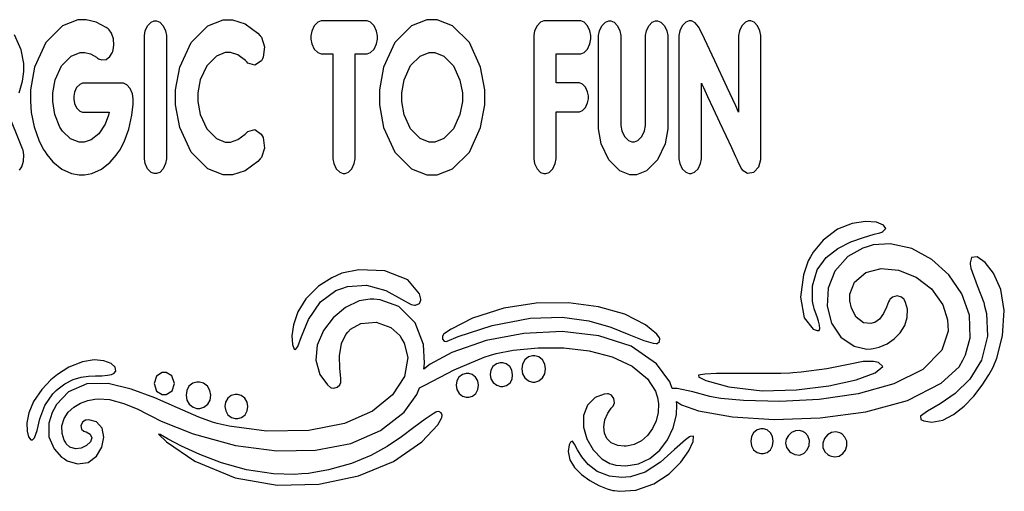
# Model space of a CAD drawing. Extents: x 0.34 to 9.99, y 1.14 to 6.32.
# Tile 2 of 3: x 5.23 to 8.97, y 1.14 to 2.93. Entities that reach past the tile are written whole.
import ezdxf

# ---------------------------------------------------------------- set-up
doc = ezdxf.new("R2010")
doc.units = 0
doc.layers.get('0').update_dxf_attribs({"linetype": 'CONTINUOUS'})

msp = doc.modelspace()

# ---------------------------------------------------------------- linework, layer by layer
at = {"color": 0}
for points in [[(5.6219, 2.68772), (5.4739, 2.68772), (5.47026, 2.68772), (5.45953, 2.68338), (5.44764, 2.6715), (5.43956, 2.65403), (5.43664, 2.63818), (5.43664, 2.63286), (5.43664, 2.62756), (5.43956, 2.61143), (5.44764, 2.59403), (5.45953, 2.58231), (5.47026, 2.57801), (5.4739, 2.57801), (5.57135, 2.57801), (5.56879, 2.56629), (5.55593, 2.53213), (5.53239, 2.4961), (5.50233, 2.4726), (5.47618, 2.46419), (5.4675, 2.46419), (5.45671, 2.46419), (5.42432, 2.47715), (5.39378, 2.50581), (5.38872, 2.51361), (5.38351, 2.52149), (5.3649, 2.56853), (5.35678, 2.618), (5.35678, 2.63444), (5.35678, 2.65093), (5.36583, 2.70042), (5.39051, 2.75456), (5.42708, 2.79124), (5.46061, 2.80469), (5.47179, 2.80469), (5.47889, 2.80469), (5.50022, 2.79915), (5.52285, 2.78689), (5.52713, 2.78353), (5.53039, 2.78088), (5.54308, 2.77621), (5.55925, 2.77843), (5.57374, 2.7895), (5.58274, 2.80354), (5.58464, 2.80865), (5.58669, 2.81429), (5.58957, 2.83247), (5.58806, 2.85633), (5.58057, 2.87776), (5.5715, 2.89085), (5.5676, 2.89404), (5.56028, 2.89974), (5.52126, 2.92025), (5.48415, 2.92931), (5.47179, 2.92931), (5.45226, 2.92931), (5.39378, 2.90608), (5.33014, 2.84283), (5.28733, 2.74908), (5.27165, 2.66314), (5.27165, 2.63444), (5.27165, 2.62007), (5.27528, 2.57676), (5.28597, 2.52203), (5.3035, 2.47157), (5.32053, 2.43728), (5.32747, 2.4266), (5.33393, 2.41667), (5.35726, 2.38921), (5.39106, 2.36193), (5.42806, 2.34526), (5.45763, 2.33957), (5.4675, 2.33957), (5.477, 2.33957), (5.50553, 2.34511), (5.54167, 2.36128), (5.57493, 2.38753), (5.59788, 2.4139), (5.60433, 2.42344), (5.61117, 2.43338), (5.62815, 2.4656), (5.64594, 2.51357), (5.65739, 2.56608), (5.662, 2.60796), (5.66238, 2.6219), (5.66265, 2.62815), (5.66, 2.64697), (5.65147, 2.66775), (5.63829, 2.68207), (5.62603, 2.68761), (5.6219, 2.68772)], [(5.74707, 2.34429), (5.74294, 2.34429), (5.73058, 2.34924), (5.71724, 2.36262), (5.70828, 2.38238), (5.70503, 2.40028), (5.70503, 2.40625), (5.70503, 2.86262), (5.70503, 2.86865), (5.70828, 2.88656), (5.71724, 2.90631), (5.73058, 2.91971), (5.74294, 2.92458), (5.74707, 2.92458), (5.75114, 2.92458), (5.76346, 2.91971), (5.77681, 2.90631), (5.78575, 2.88656), (5.78907, 2.86865), (5.78907, 2.86262), (5.78907, 2.40625), (5.78907, 2.40028), (5.78575, 2.38238), (5.77681, 2.36262), (5.76346, 2.34924), (5.75114, 2.34429), (5.74707, 2.34429)], [(6.02393, 2.33957), (6.00444, 2.33957), (5.94613, 2.36285), (5.88249, 2.42617), (5.83951, 2.51992), (5.82379, 2.60585), (5.82379, 2.63444), (5.82379, 2.66308), (5.83951, 2.74903), (5.88249, 2.84278), (5.94613, 2.90608), (6.00444, 2.92931), (6.02393, 2.92931), (6.03993, 2.92931), (6.08806, 2.91407), (6.13693, 2.87836), (6.14589, 2.86817), (6.1505, 2.86279), (6.162, 2.82667), (6.15728, 2.78711), (6.15386, 2.78), (6.15012, 2.77317), (6.12543, 2.75629), (6.09885, 2.76378), (6.09424, 2.76904), (6.08914, 2.77474), (6.06104, 2.79525), (6.03321, 2.80431), (6.02393, 2.80431), (6.01264, 2.80431), (5.97889, 2.79085), (5.94222, 2.75429), (5.91749, 2.70019), (5.90842, 2.65082), (5.90842, 2.63433), (5.90842, 2.61789), (5.91749, 2.56853), (5.94222, 2.51443), (5.97889, 2.47786), (6.01264, 2.46436), (6.02393, 2.46436), (6.0331, 2.46436), (6.0606, 2.47347), (6.0886, 2.49397), (6.09369, 2.49963), (6.09847, 2.50472), (6.12528, 2.51172), (6.14968, 2.49479), (6.15332, 2.4879), (6.1569, 2.48107), (6.16168, 2.44162), (6.14996, 2.40533), (6.14535, 2.40001), (6.13656, 2.39003), (6.088, 2.35482), (6.03993, 2.33957), (6.02393, 2.33957)], [(6.54779, 2.92458), (6.38118, 2.92458), (6.37696, 2.92458), (6.36431, 2.91965), (6.35064, 2.90619), (6.34142, 2.88629), (6.33806, 2.86806), (6.33806, 2.86193), (6.33806, 2.85585), (6.34142, 2.83763), (6.35064, 2.81765), (6.36431, 2.80419), (6.37696, 2.79921), (6.38118, 2.79921), (6.42219, 2.79921), (6.42219, 2.40701), (6.42219, 2.40093), (6.42551, 2.38271), (6.43468, 2.36274), (6.44819, 2.34928), (6.46056, 2.34429), (6.46474, 2.34429), (6.46875, 2.34429), (6.48096, 2.34928), (6.49431, 2.36274), (6.50342, 2.38271), (6.50678, 2.40093), (6.50678, 2.40701), (6.50678, 2.79921), (6.54779, 2.79921), (6.55197, 2.79921), (6.56461, 2.80419), (6.57829, 2.81765), (6.58751, 2.83763), (6.59093, 2.85585), (6.59093, 2.86193), (6.59093, 2.86806), (6.58751, 2.88629), (6.57829, 2.90619), (6.56461, 2.91965), (6.55197, 2.92458), (6.54779, 2.92458)], [(6.7991, 2.92931), (6.77962, 2.92931), (6.72131, 2.90619), (6.65767, 2.8431), (6.61469, 2.7494), (6.59896, 2.66319), (6.59896, 2.63444), (6.59896, 2.60574), (6.61469, 2.51953), (6.65767, 2.42583), (6.72131, 2.36274), (6.77962, 2.33957), (6.7991, 2.33957), (6.81858, 2.33957), (6.87706, 2.36274), (6.94069, 2.42583), (6.98351, 2.51953), (6.99924, 2.60574), (6.99924, 2.63444), (6.99924, 2.66319), (6.98351, 2.7494), (6.94069, 2.8431), (6.87706, 2.90619), (6.81858, 2.92931), (6.7991, 2.92931)], [(7.35596, 2.68929), (7.27078, 2.68929), (7.27078, 2.79921), (7.36079, 2.79921), (7.36481, 2.79921), (7.37701, 2.80419), (7.39035, 2.81776), (7.39947, 2.83789), (7.40283, 2.8565), (7.40283, 2.86268), (7.40283, 2.86871), (7.39947, 2.88661), (7.39035, 2.90631), (7.37701, 2.91971), (7.36481, 2.92458), (7.36079, 2.92458), (7.22771, 2.92458), (7.22364, 2.92458), (7.21143, 2.91971), (7.19808, 2.90631), (7.18896, 2.88661), (7.18565, 2.86871), (7.18565, 2.86268), (7.18565, 2.40625), (7.18565, 2.40028), (7.18896, 2.38238), (7.19808, 2.36262), (7.21143, 2.34924), (7.22364, 2.34429), (7.22771, 2.34429), (7.23188, 2.34429), (7.24451, 2.34924), (7.25819, 2.36262), (7.26736, 2.38238), (7.27078, 2.40028), (7.27078, 2.40625), (7.27078, 2.57958), (7.35596, 2.57958), (7.3596, 2.57958), (7.3705, 2.58388), (7.38238, 2.5956), (7.39031, 2.61301), (7.39324, 2.62912), (7.39324, 2.63444), (7.39324, 2.63976), (7.39031, 2.6556), (7.38238, 2.67307), (7.3705, 2.68494), (7.3596, 2.68929), (7.35596, 2.68929)], [(7.56364, 2.33957), (7.55083, 2.33957), (7.51253, 2.35487), (7.47076, 2.39643), (7.44254, 2.45801), (7.43218, 2.51449), (7.43218, 2.53326), (7.43218, 2.86262), (7.43218, 2.86865), (7.43549, 2.88656), (7.44467, 2.90631), (7.45822, 2.91971), (7.4706, 2.92458), (7.47478, 2.92458), (7.47879, 2.92458), (7.491, 2.91971), (7.50435, 2.90631), (7.51346, 2.88656), (7.51682, 2.86865), (7.51682, 2.86262), (7.51682, 2.53326), (7.51682, 2.52664), (7.52046, 2.50672), (7.53043, 2.48508), (7.54531, 2.47043), (7.55903, 2.46506), (7.56364, 2.46506), (7.56819, 2.46506), (7.58192, 2.47043), (7.59679, 2.48508), (7.60678, 2.50672), (7.61046, 2.52664), (7.61046, 2.53326), (7.61046, 2.86262), (7.61046, 2.86865), (7.61376, 2.88656), (7.62289, 2.90631), (7.63629, 2.91971), (7.64844, 2.92458), (7.6525, 2.92458), (7.65662, 2.92458), (7.66906, 2.91971), (7.68261, 2.90631), (7.69174, 2.88656), (7.69515, 2.86865), (7.69515, 2.86262), (7.69515, 2.53326), (7.69515, 2.51449), (7.68474, 2.45801), (7.65653, 2.39643), (7.61469, 2.35487), (7.57639, 2.33957), (7.56364, 2.33957)], [(8.00662, 2.92458), (8.0025, 2.92458), (7.99018, 2.91971), (7.97678, 2.90631), (7.96783, 2.88656), (7.96457, 2.86865), (7.96457, 2.86262), (7.96457, 2.57796), (7.95361, 2.60146), (7.92079, 2.67188), (7.87369, 2.77268), (7.83447, 2.85613), (7.81663, 2.89367), (7.8144, 2.89794), (7.81213, 2.90207), (7.79932, 2.91749), (7.78504, 2.92458), (7.78033, 2.92458), (7.77615, 2.92458), (7.76378, 2.91971), (7.75028, 2.90631), (7.7411, 2.88656), (7.73779, 2.86865), (7.73779, 2.86262), (7.73779, 2.40701), (7.73779, 2.40093), (7.7411, 2.38271), (7.75028, 2.36274), (7.76378, 2.34928), (7.77615, 2.34429), (7.78033, 2.34429), (7.78444, 2.34429), (7.79682, 2.34928), (7.81039, 2.36274), (7.81956, 2.38271), (7.82292, 2.40093), (7.82292, 2.40701), (7.82292, 2.68858), (7.82476, 2.68468), (7.83068, 2.67199), (7.84657, 2.63786), (7.86794, 2.59207), (7.89199, 2.54047), (7.91596, 2.48888), (7.93718, 2.44319), (7.95285, 2.40929), (7.95871, 2.39665), (7.96035, 2.3929), (7.96137, 2.39057), (7.97336, 2.36589), (7.97472, 2.36388), (7.97868, 2.35829), (7.99778, 2.3464), (8.02214, 2.34961), (8.04135, 2.37076), (8.04921, 2.39794), (8.04921, 2.40701), (8.04921, 2.86262), (8.04921, 2.86865), (8.04585, 2.88656), (8.03668, 2.90631), (8.02311, 2.91971), (8.01074, 2.92458), (8.00662, 2.92458)], [(6.79856, 2.80469), (6.80968, 2.80469), (6.8431, 2.79113), (6.87993, 2.75435), (6.90494, 2.70014), (6.91417, 2.65088), (6.91417, 2.63444), (6.91417, 2.61806), (6.90494, 2.56879), (6.87993, 2.51465), (6.8431, 2.47781), (6.80968, 2.46419), (6.79856, 2.46419), (6.78733, 2.46419), (6.75369, 2.4776), (6.71733, 2.51406), (6.69299, 2.56814), (6.68408, 2.61789), (6.68408, 2.63444), (6.68408, 2.65104), (6.69299, 2.70079), (6.71733, 2.75489), (6.75369, 2.79135), (6.78733, 2.80469), (6.79856, 2.80469)], [(8.26307, 1.74843), (8.26465, 1.74789), (8.2704, 1.74869), (8.27294, 1.75592), (8.27171, 1.76824), (8.2679, 1.78369), (8.26264, 1.80057), (8.25711, 1.81685), (8.25233, 1.83078), (8.25006, 1.838), (8.24957, 1.84039), (8.24576, 1.85926), (8.24511, 1.91797), (8.26286, 1.979), (8.29688, 2.02572), (8.34142, 2.06033), (8.39074, 2.08507), (8.43892, 2.10215), (8.48019, 2.11388), (8.50185, 2.11974), (8.50885, 2.12235), (8.51329, 2.12414), (8.52425, 2.13542), (8.51574, 2.14903), (8.48822, 2.15944), (8.44667, 2.16271), (8.39589, 2.15511), (8.34093, 2.13271), (8.28663, 2.09174), (8.24794, 2.04551), (8.23796, 2.02838), (8.22879, 2.01275), (8.21137, 1.95996), (8.19971, 1.87463), (8.21343, 1.79622), (8.24826, 1.75353), (8.26307, 1.74843)], [(7.65354, 1.50119), (7.65603, 1.49349), (7.65978, 1.46907), (7.65875, 1.43647), (7.6511, 1.40474), (7.63753, 1.37533), (7.61871, 1.34961), (7.59526, 1.3291), (7.56793, 1.31516), (7.54508, 1.30952), (7.53743, 1.30914), (7.5294, 1.30865), (7.5051, 1.31131), (7.48053, 1.32123), (7.4636, 1.33751), (7.454, 1.35845), (7.45156, 1.38254), (7.45606, 1.40826), (7.46733, 1.43403), (7.48014, 1.45281), (7.48519, 1.45828), (7.48785, 1.46115), (7.49219, 1.47314), (7.49072, 1.48975), (7.48161, 1.50288), (7.46962, 1.50765), (7.46582, 1.50732), (7.45389, 1.50618), (7.419, 1.49317), (7.38937, 1.46442), (7.37532, 1.42557), (7.37532, 1.38118), (7.38786, 1.33588), (7.4114, 1.29416), (7.44433, 1.26058), (7.47433, 1.24289), (7.48519, 1.23969), (7.4974, 1.23633), (7.53618, 1.23324), (7.58393, 1.24143), (7.62711, 1.26221), (7.66439, 1.29335), (7.69456, 1.33274), (7.71619, 1.3782), (7.72814, 1.42757), (7.73025, 1.4661), (7.729, 1.47874), (7.74685, 1.46576), (7.8125, 1.44336), (7.94135, 1.41976), (8.10026, 1.40983), (8.27419, 1.41569), (8.44792, 1.43924), (8.60628, 1.48253), (8.73421, 1.54747), (8.80263, 1.61035), (8.81651, 1.63607), (8.82699, 1.65539), (8.84451, 1.72076), (8.84185, 1.80604), (8.81347, 1.88726), (8.76421, 1.95969), (8.699, 2.01861), (8.62272, 2.05931), (8.54031, 2.0771), (8.4764, 2.07324), (8.4566, 2.06717), (8.43636, 2.06119), (8.37993, 2.02929), (8.32997, 1.97407), (8.30447, 1.90864), (8.30126, 1.84011), (8.31825, 1.77576), (8.35314, 1.72271), (8.40386, 1.68804), (8.45242, 1.67763), (8.46821, 1.67899), (8.47601, 1.67958), (8.49929, 1.685), (8.52924, 1.69769), (8.55638, 1.71619), (8.57921, 1.73953), (8.59614, 1.76682), (8.60562, 1.7971), (8.60607, 1.82943), (8.59961, 1.85508), (8.59592, 1.86285), (8.59397, 1.8666), (8.58356, 1.87549), (8.56689, 1.87972), (8.55018, 1.87549), (8.53976, 1.8666), (8.53787, 1.86285), (8.53489, 1.85661), (8.52707, 1.8374), (8.51563, 1.81228), (8.49978, 1.79101), (8.48236, 1.77908), (8.47597, 1.77701), (8.46756, 1.77453), (8.43918, 1.77767), (8.41108, 1.79878), (8.39318, 1.83251), (8.38693, 1.86143), (8.38693, 1.87104), (8.38781, 1.88656), (8.40571, 1.93213), (8.44824, 1.96918), (8.50662, 1.98367), (8.57292, 1.97706), (8.63932, 1.95079), (8.69797, 1.90642), (8.74094, 1.84526), (8.75922, 1.78819), (8.76042, 1.76888), (8.76167, 1.7455), (8.73736, 1.67367), (8.66482, 1.59972), (8.55485, 1.54508), (8.4196, 1.50786), (8.27115, 1.48622), (8.12175, 1.47814), (7.9834, 1.48172), (7.89675, 1.49007), (7.86833, 1.49507), (7.85525, 1.49767), (7.78993, 1.51531), (7.73118, 1.52778), (7.71158, 1.52778), (7.70269, 1.55339), (7.65218, 1.62196), (7.5561, 1.68815), (7.43332, 1.72814), (7.29383, 1.74387), (7.14751, 1.73719), (7.00435, 1.70996), (6.87429, 1.66407), (6.79172, 1.62007), (6.76731, 1.60135), (6.77078, 1.62418), (6.7665, 1.69487), (6.73486, 1.77783), (6.67204, 1.83897), (6.60157, 1.86529), (6.57764, 1.86692), (6.56396, 1.86789), (6.52235, 1.86035), (6.46946, 1.83556), (6.42264, 1.79665), (6.38579, 1.74767), (6.36257, 1.69265), (6.35693, 1.63564), (6.3725, 1.58074), (6.40104, 1.54172), (6.41314, 1.53185), (6.41569, 1.53017), (6.42572, 1.52849), (6.43832, 1.53239), (6.44797, 1.54161), (6.45188, 1.55117), (6.45188, 1.55431), (6.4515, 1.56668), (6.44846, 1.60357), (6.4465, 1.65218), (6.454, 1.69889), (6.47086, 1.73307), (6.47894, 1.74229), (6.48861, 1.75288), (6.52869, 1.77436), (6.58658, 1.77962), (6.64193, 1.75956), (6.67665, 1.72857), (6.68408, 1.71576), (6.69325, 1.70047), (6.70628, 1.64583), (6.69407, 1.57314), (6.64887, 1.50331), (6.57232, 1.442), (6.46576, 1.39486), (6.33083, 1.36757), (6.16894, 1.36572), (6.02767, 1.38422), (5.98167, 1.39497), (5.96382, 1.39931), (5.91178, 1.41872), (5.83122, 1.45389), (5.74431, 1.49224), (5.65511, 1.52576), (5.56793, 1.54622), (5.48693, 1.54557), (5.41639, 1.51557), (5.37056, 1.46707), (5.36051, 1.44808), (5.35406, 1.43593), (5.34207, 1.39546), (5.34233, 1.34418), (5.36182, 1.29785), (5.38992, 1.26742), (5.40115, 1.26009), (5.41206, 1.2532), (5.45042, 1.24116), (5.49138, 1.24691), (5.52268, 1.2704), (5.54286, 1.30458), (5.55051, 1.34239), (5.54422, 1.37679), (5.52263, 1.40076), (5.4936, 1.40815), (5.48432, 1.40722), (5.48079, 1.4069), (5.47086, 1.40056), (5.46397, 1.38732), (5.46582, 1.37332), (5.47499, 1.36518), (5.47851, 1.36431), (5.48406, 1.36306), (5.49962, 1.35444), (5.50564, 1.34044), (5.49978, 1.32503), (5.48529, 1.31093), (5.46533, 1.301), (5.44314, 1.29796), (5.42193, 1.30452), (5.40788, 1.31803), (5.405, 1.32346), (5.40076, 1.33105), (5.39242, 1.35617), (5.39122, 1.38639), (5.39953, 1.41362), (5.41536, 1.43739), (5.43696, 1.45714), (5.4624, 1.47233), (5.48981, 1.48242), (5.51031, 1.48654), (5.51725, 1.48693), (5.53097, 1.48844), (5.57308, 1.48535), (5.62728, 1.47136), (5.67964, 1.44928), (5.71756, 1.43018), (5.73008, 1.42356), (5.76882, 1.40386), (5.8904, 1.35531), (6.0516, 1.3112), (6.20861, 1.29074), (6.35628, 1.29357), (6.48953, 1.31934), (6.60331, 1.36757), (6.69239, 1.43782), (6.74143, 1.50493), (6.75179, 1.52979), (6.77403, 1.54107), (6.88336, 1.59825), (6.99658, 1.64729), (7.02078, 1.65446), (7.0421, 1.66054), (7.10769, 1.67324), (7.20264, 1.68283), (7.3004, 1.68251), (7.39589, 1.67133), (7.4841, 1.64849), (7.55979, 1.61312), (7.618, 1.56429), (7.64811, 1.51813), (7.65354, 1.50119)], [(8.84554, 1.99972), (8.84793, 1.98546), (8.87115, 1.91932), (8.89632, 1.85422), (8.89974, 1.84039), (8.90653, 1.81287), (8.91075, 1.72629), (8.88861, 1.63482), (8.84403, 1.56338), (8.78771, 1.50917), (8.73042, 1.4694), (8.68283, 1.44129), (8.65571, 1.42219), (8.65771, 1.41021), (8.65978, 1.40924), (8.66862, 1.40483), (8.69949, 1.39996), (8.74078, 1.40787), (8.78207, 1.42947), (8.82183, 1.4611), (8.85846, 1.49918), (8.89051, 1.53999), (8.91639, 1.58003), (8.93061, 1.6065), (8.93457, 1.61561), (8.94581, 1.64253), (8.96843, 1.72786), (8.97478, 1.82449), (8.96099, 1.90419), (8.93431, 1.96556), (8.90207, 2.00717), (8.87169, 2.02767), (8.85037, 2.02567), (8.84462, 2.00592), (8.84554, 1.99972)], [(6.28157, 1.67692), (6.28911, 1.68728), (6.30306, 1.72483), (6.32872, 1.7901), (6.37435, 1.85656), (6.43365, 1.89974), (6.45574, 1.90782), (6.47771, 1.91547), (6.54986, 1.92063), (6.62381, 1.8999), (6.68294, 1.86729), (6.71946, 1.8475), (6.73247, 1.84446), (6.73633, 1.84397), (6.7506, 1.85038), (6.75613, 1.86388), (6.75569, 1.86692), (6.75108, 1.8871), (6.70632, 1.94049), (6.61925, 1.97547), (6.52051, 1.97874), (6.45568, 1.96599), (6.43636, 1.95688), (6.41818, 1.94879), (6.36729, 1.91612), (6.31907, 1.8686), (6.28836, 1.81858), (6.27186, 1.77018), (6.26622, 1.72765), (6.26818, 1.6951), (6.27442, 1.67681), (6.28108, 1.67611), (6.28157, 1.67692)], [(6.85628, 1.70757), (6.89789, 1.72515), (7.02735, 1.76742), (7.17236, 1.79542), (7.29411, 1.79872), (7.3954, 1.78472), (7.479, 1.76053), (7.54769, 1.73346), (7.60428, 1.71067), (7.6396, 1.70025), (7.65158, 1.69938), (7.65462, 1.69938), (7.6639, 1.70654), (7.66461, 1.71783), (7.66319, 1.71983), (7.65338, 1.73454), (7.61111, 1.76992), (7.53179, 1.81006), (7.43169, 1.83832), (7.31733, 1.85292), (7.1951, 1.85189), (7.07161, 1.83333), (6.95329, 1.79542), (6.87125, 1.75379), (6.84663, 1.73617), (6.84424, 1.73492), (6.83914, 1.72715), (6.83908, 1.71576), (6.84521, 1.70747), (6.854, 1.70654), (6.85628, 1.70757)], [(7.18528, 1.6524), (7.18033, 1.6524), (7.16558, 1.64811), (7.15147, 1.63678), (7.14307, 1.62076), (7.14025, 1.60238), (7.14307, 1.58399), (7.15147, 1.56799), (7.16558, 1.55664), (7.18033, 1.55231), (7.18528, 1.55231), (7.19015, 1.55231), (7.20492, 1.55664), (7.21897, 1.56799), (7.22737, 1.58399), (7.23019, 1.60238), (7.22737, 1.62076), (7.21897, 1.63678), (7.20492, 1.64811), (7.19015, 1.6524), (7.18528, 1.6524)], [(5.37017, 1.51958), (5.37771, 1.52675), (5.40294, 1.54557), (5.43446, 1.56196), (5.46446, 1.57107), (5.49278, 1.57503), (5.51921, 1.57601), (5.54346, 1.57622), (5.56549, 1.57781), (5.58035, 1.58106), (5.58496, 1.58296), (5.58854, 1.58447), (5.59722, 1.59407), (5.59451, 1.60835), (5.57867, 1.6224), (5.55132, 1.63276), (5.51426, 1.63618), (5.46929, 1.62924), (5.41808, 1.60856), (5.37528, 1.58138), (5.36242, 1.57069), (5.34972, 1.56011), (5.31532, 1.52382), (5.28413, 1.47792), (5.26611, 1.435), (5.25863, 1.39703), (5.25906, 1.36594), (5.26471, 1.3437), (5.27294, 1.3323), (5.28011, 1.33247), (5.28114, 1.33366), (5.28711, 1.34071), (5.29747, 1.36822), (5.30751, 1.41211), (5.32656, 1.46326), (5.35742, 1.50743), (5.37017, 1.51958)], [(7.06337, 1.62582), (7.05849, 1.62582), (7.04383, 1.62196), (7.03011, 1.61182), (7.02219, 1.59739), (7.01981, 1.58089), (7.02285, 1.5644), (7.03119, 1.54997), (7.04476, 1.53982), (7.05871, 1.53592), (7.06337, 1.53592), (7.06803, 1.53581), (7.08225, 1.53922), (7.09543, 1.54915), (7.10314, 1.56353), (7.10542, 1.58014), (7.10243, 1.59685), (7.09435, 1.61149), (7.08128, 1.6219), (7.06782, 1.62582), (7.06337, 1.62582)], [(7.81413, 1.57069), (7.8405, 1.55778), (7.92686, 1.53381), (8.05436, 1.51932), (8.18511, 1.52235), (8.30778, 1.53803), (8.41097, 1.56131), (8.48324, 1.58735), (8.51318, 1.61122), (8.49599, 1.62651), (8.48947, 1.62788), (8.47715, 1.63026), (8.43875, 1.62989), (8.38282, 1.61897), (8.30035, 1.60232), (8.20281, 1.58951), (8.17019, 1.58703), (8.15896, 1.5861), (8.12517, 1.58501), (8.06717, 1.58447), (8.00276, 1.58475), (7.93842, 1.58501), (7.88086, 1.58453), (7.83653, 1.58247), (7.81213, 1.57813), (7.81293, 1.57135), (7.81413, 1.57069)], [(5.78039, 1.50532), (5.78782, 1.50532), (5.81028, 1.51844), (5.81956, 1.54719), (5.80919, 1.57601), (5.78754, 1.58908), (5.78039, 1.58908), (5.77294, 1.58882), (5.75125, 1.57514), (5.74192, 1.54644), (5.75179, 1.51813), (5.77322, 1.50532), (5.78039, 1.50532)], [(6.93371, 1.58496), (6.92893, 1.58496), (6.91471, 1.58111), (6.90132, 1.57096), (6.89339, 1.55653), (6.8909, 1.54004), (6.89372, 1.52354), (6.90186, 1.50911), (6.91521, 1.49897), (6.92904, 1.49507), (6.93371, 1.49507), (6.93842, 1.49507), (6.95258, 1.49897), (6.96576, 1.50911), (6.97347, 1.52354), (6.97575, 1.54004), (6.97282, 1.55653), (6.96468, 1.57096), (6.95161, 1.58111), (6.93815, 1.58496), (6.93371, 1.58496)], [(5.91004, 1.45215), (5.91536, 1.45215), (5.93137, 1.45649), (5.94624, 1.46783), (5.95475, 1.48389), (5.95719, 1.50222), (5.95372, 1.52061), (5.94461, 1.53668), (5.92996, 1.54801), (5.91499, 1.55231), (5.91004, 1.55231), (5.90483, 1.55231), (5.88921, 1.54801), (5.87462, 1.53668), (5.86615, 1.52061), (5.86356, 1.50222), (5.86681, 1.48389), (5.87571, 1.46783), (5.89019, 1.45649), (5.90506, 1.45215), (5.91004, 1.45215)], [(6.05518, 1.41336), (6.06, 1.41336), (6.07465, 1.41732), (6.08838, 1.42774), (6.09631, 1.44249), (6.09868, 1.45936), (6.09565, 1.47624), (6.08724, 1.491), (6.07374, 1.50142), (6.05979, 1.50532), (6.05518, 1.50532), (6.05029, 1.50532), (6.03564, 1.50142), (6.02197, 1.491), (6.014, 1.47624), (6.01161, 1.45936), (6.01465, 1.44249), (6.02306, 1.42774), (6.03657, 1.41732), (6.05051, 1.41336), (6.05518, 1.41336)], [(6.81375, 1.43788), (6.80311, 1.43192), (6.77279, 1.41129), (6.72982, 1.37907), (6.68251, 1.34359), (6.62869, 1.3074), (6.56603, 1.27279), (6.49235, 1.24224), (6.40533, 1.21815), (6.32856, 1.20524), (6.30285, 1.20291), (6.27632, 1.20068), (6.1959, 1.20323), (6.09353, 1.21908), (5.99897, 1.24539), (5.91558, 1.27696), (5.84657, 1.30881), (5.79536, 1.33567), (5.76508, 1.35248), (5.75911, 1.35411), (5.75911, 1.35411), (5.78971, 1.32454), (5.89697, 1.25168), (6.04992, 1.18842), (6.2099, 1.16054), (6.36887, 1.16412), (6.51888, 1.19526), (6.65192, 1.25011), (6.75993, 1.32476), (6.82058, 1.39025), (6.83501, 1.41536), (6.83643, 1.41781), (6.83762, 1.42697), (6.83306, 1.43582), (6.82411, 1.44011), (6.81586, 1.43918), (6.81375, 1.43788)], [(8.0541, 1.37451), (8.04932, 1.37451), (8.035, 1.3705), (8.02143, 1.35986), (8.01324, 1.34478), (8.01053, 1.32753), (8.01324, 1.31033), (8.02143, 1.29525), (8.035, 1.28461), (8.04932, 1.28054), (8.0541, 1.28054), (8.05865, 1.28054), (8.07249, 1.28461), (8.08561, 1.29525), (8.09353, 1.31033), (8.09614, 1.32753), (8.09353, 1.34478), (8.08561, 1.35986), (8.07249, 1.3705), (8.05865, 1.37451), (8.0541, 1.37451)], [(8.21278, 1.36225), (8.20915, 1.36453), (8.19646, 1.36827), (8.18033, 1.36719), (8.16564, 1.36041), (8.15369, 1.34923), (8.14578, 1.33518), (8.14307, 1.31944), (8.14692, 1.30355), (8.15506, 1.29172), (8.15858, 1.28868), (8.16282, 1.28483), (8.1786, 1.27648), (8.19721, 1.27496), (8.21332, 1.28185), (8.22558, 1.29487), (8.23286, 1.31174), (8.23394, 1.33013), (8.22765, 1.34771), (8.21707, 1.35959), (8.21278, 1.36225)], [(8.35406, 1.35612), (8.34978, 1.35878), (8.33479, 1.36312), (8.31711, 1.36089), (8.30208, 1.35167), (8.2909, 1.33751), (8.28467, 1.32058), (8.28461, 1.30301), (8.29189, 1.28689), (8.30322, 1.27658), (8.30761, 1.27441), (8.31244, 1.27214), (8.32878, 1.26855), (8.34694, 1.2711), (8.36139, 1.28017), (8.37142, 1.29384), (8.37642, 1.31017), (8.3756, 1.32731), (8.36838, 1.34326), (8.35807, 1.35373), (8.35406, 1.35612)], [(7.7774, 1.34386), (7.76226, 1.33312), (7.72026, 1.29612), (7.66732, 1.2481), (7.60889, 1.20969), (7.55404, 1.192), (7.53549, 1.19065), (7.52007, 1.18983), (7.47347, 1.19504), (7.4266, 1.21251), (7.39236, 1.23834), (7.36833, 1.26752), (7.352, 1.2953), (7.34093, 1.31679), (7.33262, 1.32709), (7.32568, 1.32335), (7.3246, 1.3214), (7.32086, 1.31407), (7.31629, 1.28874), (7.32281, 1.25711), (7.34093, 1.22743), (7.36735, 1.20063), (7.39899, 1.17757), (7.43257, 1.15907), (7.46496, 1.1461), (7.48583, 1.14046), (7.49294, 1.13954), (7.51264, 1.1371), (7.57329, 1.14198), (7.64264, 1.16574), (7.70008, 1.2035), (7.74468, 1.24788), (7.77561, 1.29145), (7.79199, 1.32693), (7.79286, 1.34684), (7.78033, 1.34592), (7.7774, 1.34386)]]:
    msp.add_lwpolyline(points, close=True, dxfattribs=at)
for points in [[(5.22894, 2.65115), (5.24192, 2.69536), (5.24653, 2.73264), (5.24653, 2.74507), (5.24653, 2.76253), (5.23699, 2.81483), (5.21094, 2.8719)], [(5.23014, 2.3571), (5.23888, 2.37039), (5.24599, 2.39176), (5.24713, 2.41547), (5.24387, 2.4336), (5.24175, 2.43918), (5.24175, 2.43918), (5.18272, 2.58664)]]:
    msp.add_lwpolyline(points, dxfattribs=at)

doc.saveas('drawing.dxf')
